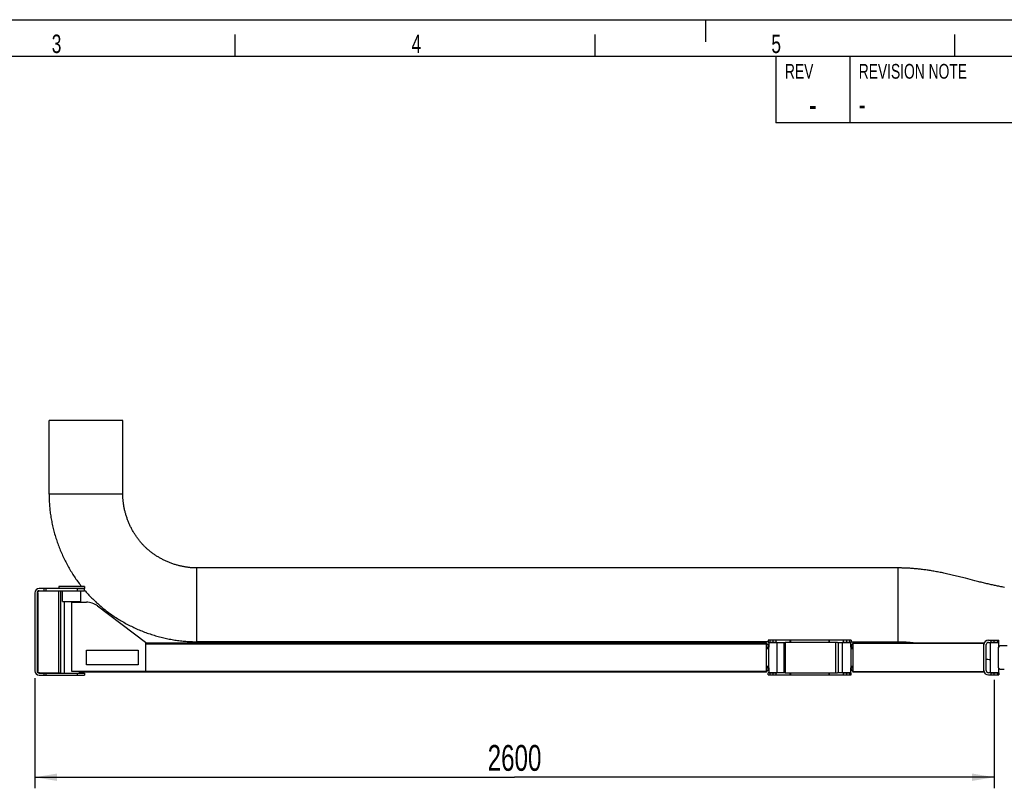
# Model space of a CAD drawing. Extents: x 0 to 420, y 0 to 297.
# Tile 14 of 18: x 142 to 275, y 193 to 297. Entities that reach past the tile are written whole.
import ezdxf

# ---------------------------------------------------------------- set-up
doc = ezdxf.new("R2010")
doc.units = 0
doc.header["$LTSCALE"] = 23.1
doc.layers.get('0').update_dxf_attribs({"linetype": 'CONTINUOUS'})
for name, color, linetype in [('100-6300-03_DXF_CONTINUOUS', 7, 'CONTINUOUS'), ('100-6301-01_DXF_CONTINUOUS', 7, 'CONTINUOUS'), ('100-6301-02_DXF_CONTINUOUS', 7, 'CONTINUOUS'), ('100-6301-03_DXF_CONTINUOUS', 7, 'CONTINUOUS'), ('100-6305-1_2DXF_CONTINUOUS', 7, 'CONTINUOUS'), ('100-6305-2_5DXF_CONTINUOUS', 7, 'CONTINUOUS'), ('100-6308-01_DXF_CONTINUOUS', 7, 'CONTINUOUS'), ('100-6308-02_DXF_CONTINUOUS', 7, 'CONTINUOUS'), ('100-6309-1_1DXF_CONTINUOUS', 7, 'CONTINUOUS'), ('100-6309-3_1DXF_CONTINUOUS', 7, 'CONTINUOUS'), ('100-6348-01_DXF_CONTINUOUS', 7, 'CONTINUOUS'), ('135119_26_DXF_CONTINUOUS_L', 7, 'CONTINUOUS'), ('G_PR_TUBE_WADXF_CONTINUOUS', 7, 'CONTINUOUS'), ('G_Z_PLATE_1_DXF_CONTINUOUS', 7, 'CONTINUOUS'), ('PR5000-200_DXF_DIMENSION', 7, 'CONTINUOUS'), ('PR5000-200_DXF_FORMAT', 7, 'CONTINUOUS')]:
    doc.layers.add(name, color=color, linetype=linetype)
doc.styles.get("Standard").update_dxf_attribs({"font": 'txt', "width": 0.7})
doc.styles.add('TEXTSTYLE_2', font='txt', dxfattribs={"width": 0.7})
doc.dimstyles.new('DIMSTYLE_1', dxfattribs={"dimtxt": 3.5, "dimasz": 3, "dimexe": 1.5, "dimexo": 1, "dimgap": 0.875, "dimtad": 1, "dimdec": 3, "dimlfac": 20, "dimtxsty": 'STANDARD', "dimblk": '_ARROW_FILLED', "dimblk1": '_ARROW_FILLED', "dimblk2": '_ARROW_FILLED', "dimcen": 0.09, "dimazin": 3, "dimtp": 2, "dimtm": 2, "dimtfac": 1, "dimtdec": 3, "dimtofl": 0, "dimtmove": 0, "dimatfit": 3, "dimtolj": 1})

# ---------------------------------------------------------------- blocks, each defined once
blk = doc.blocks.new('_ARROW_FILLED')
at = {"color": 0, "linetype": 'BYBLOCK'}
blk.add_solid([(0, 0), (-1, 0.167), (-1, -0.167)], dxfattribs=at)
blk = doc.blocks.new('*D1')
at = {"layer": 'PR5000-200_DXF_DIMENSION', "color": 2, "linetype": 'CONTINUOUS'}
for p, q in [((144.09, 207.71), (144.09, 192.78)), ((274.09, 207.48), (274.09, 192.78)), ((144.09, 194.28), (209.09, 194.28)), ((274.09, 194.28), (209.09, 194.28))]:
    blk.add_line(p, q, dxfattribs=at)
at = {"layer": 'PR5000-200_DXF_DIMENSION', "color": 2, "linetype": 'CONTINUOUS', "xscale": 3, "yscale": 3, "zscale": 3, "rotation": 180}
blk.add_blockref('_ARROW_FILLED', (144.09, 194.28), dxfattribs=at)
at = {"layer": 'PR5000-200_DXF_DIMENSION', "color": 2, "linetype": 'CONTINUOUS', "xscale": 3, "yscale": 3, "zscale": 3}
blk.add_blockref('_ARROW_FILLED', (274.09, 194.28), dxfattribs=at)
at = {"layer": 'PR5000-200_DXF_DIMENSION', "color": 2, "linetype": 'CONTINUOUS', "insert": (209.09, 198.65), "char_height": 3.5, "width": 16.5, "attachment_point": 2}
blk.add_mtext('2600', dxfattribs=at)

msp = doc.modelspace()

# ---------------------------------------------------------------- linework, layer by layer
at = {"layer": '100-6300-03_DXF_CONTINUOUS', "color": 7, "linetype": 'CONTINUOUS'}
for p, q in [((272.692565, 208.744548), (272.692565, 212.269548)), ((272.992565, 208.744548), (272.992565, 212.269548)), ((273.292565, 212.869548), (274.717564, 212.869548)), ((273.292565, 212.569548), (274.717564, 212.569548)), ((274.717565, 212.569548), (274.717565, 212.869548)), ((274.717564, 208.444548), (273.292565, 208.444548)), ((273.292565, 208.144548), (274.717564, 208.144548)), ((274.717565, 208.444548), (274.717565, 208.144548))]:
    msp.add_line(p, q, dxfattribs=at)
at = {"layer": '100-6300-03_DXF_CONTINUOUS', "color": 9, "linetype": 'CONTINUOUS'}
for p, q in [((273.652338, 212.569548), (273.652338, 212.869548)), ((274.042686, 212.869548), (274.042686, 212.569548)), ((274.5805, 212.569548), (274.5805, 212.869548)), ((273.652338, 208.144548), (273.652338, 208.444548)), ((274.042686, 208.444548), (274.042686, 208.144548)), ((274.5805, 208.144548), (274.5805, 208.444548))]:
    msp.add_line(p, q, dxfattribs=at)
at = {"layer": '100-6300-03_DXF_CONTINUOUS', "color": 7, "linetype": 'CONTINUOUS'}
for centre, radius, start, end in [((273.292565, 212.269548), 0.6, 90, 180), ((273.292565, 212.269548), 0.3, 90, 180), ((273.292565, 208.744548), 0.6, 180, 270), ((273.292565, 208.744548), 0.3, 180, 270)]:
    msp.add_arc(centre, radius, start, end, dxfattribs=at)
at = {"layer": '100-6301-01_DXF_CONTINUOUS', "color": 7, "linetype": 'CONTINUOUS'}
for p, q in [((149.092565, 208.607048), (149.092565, 218.007048)), ((149.092565, 218.007048), (151.092565, 218.007048)), ((152.597476, 217.503355), (159.092565, 212.607048)), ((159.092565, 212.607048), (159.092565, 208.607048)), ((151.092565, 209.507048), (151.092565, 211.507048)), ((151.092565, 211.507048), (158.092565, 211.507048)), ((158.092565, 211.507048), (158.092565, 209.507048)), ((158.092565, 209.507048), (151.092565, 209.507048)), ((159.092565, 208.607048), (149.092565, 208.607048))]:
    msp.add_line(p, q, dxfattribs=at)
msp.add_arc((151.092565, 215.507048), 2.5, 52.98927361, 90, dxfattribs=at)
at = {"layer": '100-6301-02_DXF_CONTINUOUS', "color": 9, "linetype": 'CONTINUOUS'}
for p, q in [((243.358498, 212.320272), (243.242565, 212.178063)), ((254.942565, 212.166622), (254.826632, 212.308831)), ((243.542565, 211.798155), (243.242565, 211.798155)), ((254.642565, 211.786714), (254.942565, 211.786714)), ((243.542565, 209.238824), (243.242565, 209.238824)), ((243.242565, 208.858916), (243.358498, 208.716707)), ((254.642565, 209.227383), (254.942565, 209.227383)), ((254.826632, 208.705265), (254.942565, 208.847474))]:
    msp.add_line(p, q, dxfattribs=at)
at = {"layer": '100-6301-02_DXF_CONTINUOUS', "color": 7, "linetype": 'CONTINUOUS'}
for p, q in [((243.542565, 211.932733), (243.242565, 211.932733)), ((243.542565, 211.682436), (243.242565, 211.682436)), ((243.542565, 209.104245), (243.542565, 211.932733)), ((254.642565, 211.921292), (254.642565, 209.092804)), ((254.942565, 211.921292), (254.642565, 211.921292)), ((254.942565, 211.670994), (254.642565, 211.670994)), ((243.242565, 209.354543), (243.542565, 209.354543)), ((243.242565, 209.104245), (243.542565, 209.104245)), ((254.642565, 209.343102), (254.942565, 209.343102)), ((254.642565, 209.092804), (254.942565, 209.092804))]:
    msp.add_line(p, q, dxfattribs=at)
for centre, start, end in [((243.042565, 211.932733), 0, 66.40961087), ((255.142565, 211.921292), 113.59038913, 180), ((243.042565, 209.104245), 293.59038913, 360), ((255.142565, 209.092804), 180, 246.40961087)]:
    msp.add_arc(centre, 0.5, start, end, dxfattribs=at)
at = {"layer": '100-6301-03_DXF_CONTINUOUS', "color": 7, "linetype": 'CONTINUOUS'}
for p, q in [((159.092565, 212.507048), (243.242565, 212.507048)), ((243.242565, 208.507048), (243.242565, 212.507048)), ((150.092565, 208.607048), (150.092565, 208.507048)), ((243.242565, 208.507048), (150.092565, 208.507048))]:
    msp.add_line(p, q, dxfattribs=at)
at = {"layer": '100-6301-03_DXF_CONTINUOUS', "color": 9, "linetype": 'CONTINUOUS'}
for p, q in [((243.242565, 212.332048), (159.092565, 212.332048)), ((159.092565, 208.682048), (243.242565, 208.682048))]:
    msp.add_line(p, q, dxfattribs=at)
at = {"layer": '100-6305-1_2DXF_CONTINUOUS', "color": 7, "linetype": 'CONTINUOUS'}
for p, q in [((274.642565, 211.882048), (274.892565, 212.132048)), ((274.892565, 212.132048), (275.829374, 212.132048)), ((274.642565, 209.132048), (274.642565, 211.882048)), ((274.892565, 208.882048), (274.642565, 209.132048)), ((275.446321, 208.882048), (274.892565, 208.882048))]:
    msp.add_line(p, q, dxfattribs=at)
at = {"layer": '100-6305-2_5DXF_CONTINUOUS', "color": 7, "linetype": 'CONTINUOUS'}
for p, q in [((243.567565, 212.557048), (243.542565, 212.532048)), ((243.542565, 212.532048), (243.542565, 211.932733)), ((244.642565, 212.532048), (243.542565, 212.532048)), ((244.617565, 212.557048), (243.567565, 212.557048)), ((244.617565, 212.557048), (244.642565, 212.532048)), ((244.642565, 212.532048), (244.642565, 208.482048)), ((253.542565, 212.532048), (253.567565, 212.557048)), ((253.542565, 208.482048), (253.542565, 212.532048)), ((254.642565, 212.532048), (253.542565, 212.532048)), ((254.617565, 212.557048), (253.567565, 212.557048)), ((254.642565, 212.532048), (254.617565, 212.557048)), ((254.642565, 211.921292), (254.642565, 212.532048)), ((273.542565, 212.532048), (273.567565, 212.557048)), ((274.642565, 212.532048), (273.542565, 212.532048)), ((273.542565, 212.532048), (273.542565, 208.482048)), ((274.617565, 212.557048), (273.567565, 212.557048)), ((274.642565, 212.532048), (274.617565, 212.557048)), ((274.642565, 212.532048), (274.642565, 211.882048)), ((243.542565, 209.104245), (243.542565, 208.482048)), ((243.567565, 208.457048), (243.542565, 208.482048)), ((243.542565, 208.482048), (244.642565, 208.482048)), ((243.567565, 208.457048), (244.617565, 208.457048)), ((244.617565, 208.457048), (244.642565, 208.482048)), ((253.542565, 208.482048), (253.567565, 208.457048)), ((253.542565, 208.482048), (254.642565, 208.482048)), ((253.567565, 208.457048), (254.617565, 208.457048)), ((254.642565, 208.482048), (254.617565, 208.457048)), ((254.642565, 208.482048), (254.642565, 209.092804)), ((273.542565, 208.482048), (274.642565, 208.482048)), ((273.542565, 208.482048), (273.567565, 208.457048)), ((273.567565, 208.457048), (274.617565, 208.457048)), ((274.642565, 208.482048), (274.617565, 208.457048)), ((274.642565, 209.132048), (274.642565, 208.482048))]:
    msp.add_line(p, q, dxfattribs=at)
at = {"layer": '100-6308-01_DXF_CONTINUOUS', "color": 7, "linetype": 'CONTINUOUS'}
for p, q in [((147.342565, 220.157048), (147.342565, 219.857048)), ((150.842565, 220.157048), (147.342565, 220.157048)), ((150.842565, 220.157048), (150.842565, 219.857048)), ((144.092565, 219.257048), (144.092565, 208.707048)), ((144.392565, 219.257048), (144.392565, 208.707048)), ((150.842565, 219.857048), (144.692565, 219.857048)), ((144.692565, 219.557048), (150.842565, 219.557048)), ((147.835065, 218.107048), (147.835065, 219.557048)), ((149.873313, 219.857048), (150.842565, 219.857048)), ((150.350065, 218.107048), (150.350065, 219.557048)), ((150.842565, 219.557048), (150.842565, 219.857048)), ((147.835065, 218.107048), (150.350065, 218.107048)), ((144.692565, 208.407048), (150.842565, 208.407048)), ((144.692565, 208.107048), (150.842565, 208.107048)), ((150.842565, 208.407048), (150.842565, 208.107048))]:
    msp.add_line(p, q, dxfattribs=at)
at = {"layer": '100-6308-01_DXF_CONTINUOUS', "color": 9, "linetype": 'CONTINUOUS'}
for p, q in [((145.374847, 219.557048), (145.374847, 219.857048)), ((145.597918, 219.857048), (145.597918, 219.557048)), ((149.873313, 219.557048), (149.873313, 219.857048)), ((145.374847, 208.107048), (145.374847, 208.407048)), ((145.597918, 208.407048), (145.597918, 208.107048)), ((149.873313, 208.107048), (149.873313, 208.407048))]:
    msp.add_line(p, q, dxfattribs=at)
at = {"layer": '100-6308-01_DXF_CONTINUOUS', "color": 7, "linetype": 'CONTINUOUS'}
for centre, radius, start, end in [((144.692565, 219.257048), 0.6, 90, 180), ((144.692565, 219.257048), 0.3, 90, 180), ((144.692565, 208.707048), 0.6, 180, 270), ((144.692565, 208.707048), 0.3, 180, 270)]:
    msp.add_arc(centre, radius, start, end, dxfattribs=at)
at = {"layer": '100-6308-02_DXF_CONTINUOUS', "color": 9, "linetype": 'CONTINUOUS'}
for p, q in [((144.481805, 219.244548), (144.392565, 219.244548)), ((147.343558, 208.419548), (147.343558, 219.544548)), ((144.392565, 208.719548), (144.481805, 208.719548))]:
    msp.add_line(p, q, dxfattribs=at)
at = {"layer": '100-6308-02_DXF_CONTINUOUS', "color": 7, "linetype": 'CONTINUOUS'}
for p, q in [((144.481805, 219.244548), (144.481805, 208.719548)), ((144.661045, 219.544548), (147.565078, 219.544548)), ((147.565079, 219.544548), (147.565079, 208.419548)), ((144.661045, 208.419548), (147.565078, 208.419548))]:
    msp.add_line(p, q, dxfattribs=at)
for points, knots in [([(144.661045, 219.544548), (144.627138, 219.544548), (144.55747, 219.529387), (144.470225, 219.465751), (144.410776, 219.371753), (144.394713, 219.297843), (144.39294, 219.260378)], [0, 0, 0, 0, 0.2374546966, 0.482254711, 0.7373359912, 1, 1, 1, 1]), ([(144.481805, 219.244548), (144.481805, 219.283418), (144.495297, 219.360798), (144.553878, 219.460283), (144.643002, 219.528258), (144.715202, 219.544548), (144.750285, 219.544548)], [0, 0, 0, 0, 0.2626574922, 0.5180870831, 0.7629293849, 1, 1, 1, 1]), ([(144.39294, 208.703719), (144.394713, 208.666253), (144.410776, 208.592343), (144.470225, 208.498345), (144.55747, 208.434709), (144.627138, 208.419548), (144.661045, 208.419548)], [0, 0, 0, 0, 0.2626640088, 0.517745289, 0.7625453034, 1, 1, 1, 1]), ([(144.750285, 208.419548), (144.715202, 208.419548), (144.643002, 208.435839), (144.553878, 208.503814), (144.495297, 208.603299), (144.481805, 208.680678), (144.481805, 208.719548)], [0, 0, 0, 0, 0.2370706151, 0.4819129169, 0.7373425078, 1, 1, 1, 1])]:
    msp.add_open_spline(points, degree=3, knots=knots, dxfattribs=at)
at = {"layer": '100-6309-1_1DXF_CONTINUOUS', "color": 7, "linetype": 'CONTINUOUS'}
for p, q in [((243.467857, 208.144548), (243.467857, 208.444548)), ((245.742565, 208.444548), (243.467857, 208.444548)), ((243.467857, 208.144548), (254.717273, 208.144548)), ((254.717273, 208.444548), (252.829642, 208.444548)), ((254.717273, 208.144548), (254.717273, 208.444548))]:
    msp.add_line(p, q, dxfattribs=at)
at = {"layer": '100-6309-1_1DXF_CONTINUOUS', "color": 9, "linetype": 'CONTINUOUS'}
for p, q in [((243.677096, 208.444548), (243.677096, 208.144548)), ((244.133955, 208.144548), (244.133955, 208.444548)), ((244.504386, 208.444548), (244.504386, 208.144548)), ((246.448681, 208.144548), (246.448681, 208.444548)), ((246.486503, 208.444548), (246.486503, 208.144548)), ((251.698627, 208.144548), (251.698627, 208.444548)), ((251.736449, 208.444548), (251.736449, 208.144548)), ((253.680744, 208.144548), (253.680744, 208.444548)), ((254.051175, 208.444548), (254.051175, 208.144548)), ((254.508034, 208.144548), (254.508034, 208.444548))]:
    msp.add_line(p, q, dxfattribs=at)
at = {"layer": '100-6309-3_1DXF_CONTINUOUS', "color": 7, "linetype": 'CONTINUOUS'}
for p, q in [((243.467857, 212.869548), (243.467857, 212.569548)), ((254.717273, 212.869548), (243.467857, 212.869548)), ((243.467857, 212.569548), (245.742565, 212.569548)), ((252.829642, 212.569548), (254.717273, 212.569548)), ((254.717273, 212.869548), (254.717273, 212.569548))]:
    msp.add_line(p, q, dxfattribs=at)
at = {"layer": '100-6309-3_1DXF_CONTINUOUS', "color": 9, "linetype": 'CONTINUOUS'}
for p, q in [((243.677096, 212.869548), (243.677096, 212.569548)), ((244.133955, 212.569548), (244.133955, 212.869548)), ((244.504386, 212.869548), (244.504386, 212.569548)), ((246.448681, 212.569548), (246.448681, 212.869548)), ((246.486503, 212.869548), (246.486503, 212.569548)), ((251.698627, 212.569548), (251.698627, 212.869548)), ((251.736449, 212.869548), (251.736449, 212.569548)), ((253.680744, 212.569548), (253.680744, 212.869548)), ((254.051175, 212.869548), (254.051175, 212.569548)), ((254.508034, 212.569548), (254.508034, 212.869548))]:
    msp.add_line(p, q, dxfattribs=at)
at = {"layer": '100-6348-01_DXF_CONTINUOUS', "color": 7, "linetype": 'CONTINUOUS'}
for p, q in [((254.942565, 212.507048), (254.942565, 208.507048)), ((254.942565, 212.507048), (272.692565, 212.507048)), ((272.692565, 212.269548), (272.692565, 212.507048)), ((272.692565, 208.507048), (254.942565, 208.507048)), ((272.692565, 208.507048), (272.692565, 208.744548))]:
    msp.add_line(p, q, dxfattribs=at)
at = {"layer": '100-6348-01_DXF_CONTINUOUS', "color": 9, "linetype": 'CONTINUOUS'}
for p, q in [((272.692565, 212.407048), (254.942565, 212.407048)), ((254.942565, 208.607048), (272.692565, 208.607048))]:
    msp.add_line(p, q, dxfattribs=at)
at = {"layer": '135119_26_DXF_CONTINUOUS_L', "color": 7, "linetype": 'CONTINUOUS'}
for p, q in [((146.020197, 232.657047), (146.020197, 242.657047)), ((156.020197, 242.657047), (146.020197, 242.657047)), ((156.020197, 232.657047), (156.020197, 242.657047)), ((261.020197, 222.657047), (166.020197, 222.657047)), ((271.122959, 221.010143), (270.177123, 221.252669)), ((271.474341, 220.920431), (271.122959, 221.010143)), ((243.467857, 212.657047), (166.020197, 212.657047)), ((272.992565, 210.312003), (273.213831, 210.267926))]:
    msp.add_line(p, q, dxfattribs=at)
at = {"layer": '135119_26_DXF_CONTINUOUS_L', "color": 9, "linetype": 'CONTINUOUS'}
for p, q in [((156.020197, 232.657047), (146.020197, 232.657047)), ((166.020197, 222.657047), (166.020197, 212.657047)), ((261.020197, 222.657047), (261.020197, 212.657047))]:
    msp.add_line(p, q, dxfattribs=at)
at = {"layer": '135119_26_DXF_CONTINUOUS_L', "color": 7, "linetype": 'CONTINUOUS'}
for points in [[(146.020199, 232.657047), (146.021014, 232.481782), (146.023598, 232.298943), (146.027958, 232.115743), (146.034099, 231.932202), (146.042029, 231.748323), (146.051753, 231.564088), (146.06328, 231.37951), (146.076614, 231.194601), (146.091766, 231.009342), (146.108743, 230.823742), (146.12755, 230.637817), (146.148197, 230.451567), (146.170694, 230.264984), (146.195045, 230.078101), (146.221251, 229.890984), (146.249317, 229.703639), (146.279247, 229.516086), (146.311037, 229.328406), (146.344688, 229.140613), (146.380204, 228.95272), (146.417574, 228.764809), (146.4568, 228.576892), (146.497883, 228.388985), (146.540809, 228.201172), (146.585583, 228.013462), (146.63221, 227.825874), (146.680673, 227.638498), (146.730974, 227.451349), (146.783114, 227.26444), (146.837073, 227.077865), (146.89285, 226.891636), (146.950444, 226.705769), (147.009831, 226.520353), (147.071005, 226.335406), (147.133966, 226.150937), (147.198686, 225.967029), (147.265157, 225.783699), (147.333378, 225.600954), (147.403324, 225.418857), (147.474988, 225.237423), (147.548364, 225.05666), (147.623426, 224.87663), (147.700166, 224.697345), (147.778577, 224.518817), (147.858634, 224.341106), (147.940332, 224.164224), (148.023665, 223.988186), (148.108599, 223.813059), (148.195129, 223.638851), (148.283247, 223.465579), (148.372911, 223.293317), (148.464113, 223.122077), (148.556843, 222.951868), (148.651058, 222.782765), (148.746746, 222.61478), (148.843899, 222.447921), (148.94247, 222.282261), (149.042444, 222.117816), (149.143814, 221.954587), (149.246545, 221.792622), (149.350619, 221.631935), (149.456028, 221.472527), (149.562752, 221.314421), (149.670775, 221.157624), (149.780086, 221.002147), (149.890662, 220.848014), (150.002489, 220.695234), (150.115553, 220.543818), (150.22983, 220.393791), (150.345319, 220.245143), (150.415125, 220.157048)], [(166.020197, 222.657044), (165.927678, 222.657537), (165.826537, 222.659191), (165.724509, 222.662028), (165.621592, 222.666064), (165.517827, 222.671314), (165.4133, 222.677792), (165.308036, 222.68551), (165.202055, 222.694483), (165.095433, 222.70472), (164.988194, 222.716235), (164.880364, 222.729039), (164.77202, 222.743137), (164.663192, 222.758542), (164.553904, 222.775263), (164.444233, 222.793303), (164.334209, 222.812671), (164.223858, 222.833377), (164.113249, 222.855417), (164.002414, 222.87879), (163.891382, 222.903496), (163.780219, 222.929526), (163.668955, 222.956878), (163.557623, 222.985551), (163.446291, 223.015531), (163.334991, 223.046814), (163.223754, 223.079399), (163.112646, 223.11327), (163.001698, 223.148423), (162.890943, 223.184854), (162.780445, 223.222545), (162.670234, 223.261491), (162.560343, 223.301687), (162.450849, 223.343108), (162.341781, 223.385747), (162.233171, 223.429595), (162.125092, 223.474619), (162.017573, 223.520804), (161.910639, 223.568136), (161.804362, 223.616579), (161.698774, 223.666116), (161.593895, 223.716733), (161.489776, 223.7684), (161.386446, 223.821099), (161.283925, 223.874814), (161.18225, 223.929517), (161.081445, 223.985191), (160.98153, 224.041816), (160.882547, 224.099363), (160.78451, 224.157816), (160.687447, 224.217154), (160.591409, 224.277337), (160.496407, 224.338352), (160.402462, 224.400175), (160.309644, 224.462748), (160.21796, 224.526053), (160.127424, 224.590068), (160.038105, 224.65473), (159.950035, 224.720001), (159.863197, 224.785876), (159.777592, 224.852342), (159.693264, 224.919346), (159.61019, 224.986889), (159.528269, 225.055037), (159.447517, 225.123763), (159.367961, 225.193034), (159.289508, 225.262922), (159.212132, 225.333451), (159.135806, 225.404645), (159.060418, 225.476611), (158.985889, 225.549428), (158.912235, 225.623086), (158.839467, 225.697573), (158.767562, 225.77291), (158.696397, 225.849215), (158.625828, 225.926641), (158.555852, 226.005194), (158.486494, 226.084852), (158.417688, 226.165703), (158.34947, 226.247721), (158.281868, 226.330887), (158.214804, 226.415313), (158.148267, 226.501035), (158.08231, 226.588005), (158.016958, 226.676214), (157.952216, 226.765674), (157.888121, 226.856359), (157.824743, 226.948192), (157.762102, 227.041159), (157.700218, 227.135249), (157.639153, 227.230381), (157.578935, 227.326524), (157.519574, 227.423672), (157.461106, 227.521779), (157.403555, 227.620819), (157.346935, 227.720779), (157.291269, 227.821632), (157.236575, 227.923357), (157.182872, 228.025932), (157.130179, 228.12933), (157.078509, 228.233535), (157.027884, 228.338516), (156.978336, 228.444221), (156.929875, 228.550637), (156.882526, 228.657728), (156.836333, 228.7654), (156.791309, 228.873628), (156.747466, 228.98238), (156.704839, 229.091556), (156.663439, 229.20112), (156.623271, 229.311046), (156.584364, 229.421242), (156.546729, 229.531664), (156.510367, 229.642292), (156.475288, 229.753076), (156.441499, 229.863983), (156.409004, 229.974983), (156.377812, 230.086032), (156.347926, 230.197099), (156.319351, 230.308154), (156.292096, 230.419146), (156.266163, 230.530049), (156.241557, 230.640828), (156.218284, 230.751422), (156.19634, 230.861804), (156.175716, 230.971944), (156.156415, 231.081769), (156.138428, 231.191255), (156.121748, 231.300372), (156.106372, 231.409041), (156.092293, 231.517238), (156.079499, 231.624935), (156.067986, 231.732054), (156.057745, 231.838571), (156.048762, 231.944462), (156.04103, 232.049649), (156.034537, 232.154116), (156.029269, 232.257834), (156.025216, 232.36072), (156.022363, 232.462734), (156.020695, 232.563875), (156.020194, 232.657047)], [(270.177123, 221.252669), (269.977723, 221.303523), (269.777483, 221.35435), (269.576534, 221.405052), (269.374679, 221.455613), (269.173763, 221.505509), (268.974041, 221.554626), (268.775218, 221.602987), (268.578358, 221.650292), (268.383533, 221.696491), (268.190666, 221.741573), (268.000648, 221.785309), (267.813869, 221.827602), (267.630005, 221.868521), (267.448889, 221.908102), (267.270752, 221.946298), (267.095445, 221.983145), (266.922216, 222.018805), (266.751071, 222.053281), (266.582074, 222.086562), (266.414537, 222.118787), (266.248276, 222.14999), (266.083524, 222.180128), (265.920214, 222.209215), (265.758262, 222.237271), (265.597808, 222.264276), (265.439117, 222.290195), (265.282228, 222.315036), (265.127176, 222.338807), (264.974232, 222.361485), (264.823537, 222.383072), (264.675033, 222.403599), (264.528686, 222.423095), (264.384752, 222.441553), (264.243056, 222.459023), (264.102906, 222.47561), (263.964294, 222.491332), (263.827282, 222.506201), (263.691259, 222.520296), (263.55609, 222.53364), (263.421951, 222.546225), (263.288691, 222.558075), (263.156306, 222.569199), (263.024833, 222.579604), (262.894176, 222.589306), (262.76437, 222.598313), (262.635415, 222.606633), (262.507162, 222.614287), (262.379628, 222.62128), (262.252823, 222.62762), (262.126575, 222.633324), (262.000895, 222.638396), (261.875793, 222.642844), (261.751102, 222.646678), (261.626831, 222.649903), (261.502994, 222.652523), (261.379425, 222.654545), (261.256073, 222.655972), (261.133001, 222.656805), (261.020197, 222.657048)], [(275.450993, 220.02018), (275.293665, 220.050553), (275.138723, 220.080923), (274.986378, 220.111224), (274.836422, 220.141471), (274.688482, 220.171718), (274.542931, 220.201868), (274.399395, 220.231977), (274.256394, 220.262344), (274.113965, 220.292953), (273.97208, 220.323804), (273.829186, 220.355233), (273.685152, 220.387274), (273.540134, 220.419897), (273.393024, 220.453362), (273.243382, 220.487783), (273.091693, 220.523063), (272.938235, 220.559148), (272.782949, 220.596063), (272.625855, 220.633815), (272.467036, 220.672378), (272.3065, 220.711732), (272.144047, 220.751903), (271.979646, 220.792875), (271.813558, 220.834557), (271.645435, 220.877007), (271.474341, 220.920431)], [(150.842565, 219.637184), (150.939622, 219.523909), (151.061493, 219.384409), (151.184328, 219.246502), (151.308207, 219.110085), (151.433037, 218.975248), (151.55883, 218.841959), (151.685841, 218.709946), (151.814018, 218.579268), (151.943308, 218.449987), (152.073983, 218.32183), (152.206017, 218.194818), (152.339361, 218.068994), (152.474271, 217.944119), (152.610774, 217.82018), (152.748778, 217.697274), (152.88838, 217.575329), (153.029657, 217.454297), (153.172535, 217.334255), (153.316909, 217.215305), (153.462769, 217.097463), (153.610125, 216.980729), (153.758892, 216.865178), (153.90904, 216.75084), (154.060584, 216.637712), (154.213492, 216.525825), (154.367753, 216.415192), (154.523361, 216.305826), (154.680288, 216.197752), (154.838524, 216.090984), (154.998058, 215.985534), (155.158861, 215.881428), (155.320927, 215.778674), (155.484241, 215.67729), (155.64876, 215.577308), (155.814481, 215.478737), (155.98139, 215.381593), (156.149423, 215.285916), (156.318571, 215.191718), (156.488823, 215.099007), (156.660113, 215.007825), (156.83243, 214.918179), (157.005763, 214.830078), (157.180042, 214.743559), (157.355257, 214.658629), (157.531396, 214.575298), (157.708388, 214.493599), (157.886222, 214.41354), (158.064885, 214.335127), (158.244303, 214.258393), (158.424462, 214.183343), (158.605351, 214.10998), (158.786892, 214.038335), (158.969074, 213.968411), (159.151883, 213.900216), (159.335245, 213.833778), (159.519147, 213.769102), (159.703575, 213.706192), (159.888451, 213.645077), (160.073761, 213.585757), (160.259491, 213.528237), (160.445559, 213.472539), (160.631951, 213.418663), (160.818654, 213.366612), (161.005583, 213.316403), (161.192725, 213.268036), (161.380067, 213.221508), (161.567525, 213.176835), (161.755082, 213.134014), (161.942728, 213.09304), (162.130392, 213.053921), (162.318058, 213.016653), (162.505714, 212.981229), (162.693294, 212.947656), (162.880784, 212.915931), (163.06817, 212.886053), (163.255384, 212.858026), (163.442412, 212.831847), (163.62924, 212.807513), (163.815812, 212.785024), (164.002103, 212.764376), (164.18811, 212.745563), (164.373799, 212.728581), (164.559156, 212.713423), (164.74417, 212.700083), (164.928813, 212.688556), (165.113074, 212.678834), (165.296941, 212.67091), (165.480385, 212.664778), (165.663389, 212.660429), (165.845947, 212.657856), (166.020197, 212.65705)], [(254.717273, 212.657047), (261.07718, 212.656939), (261.139408, 212.656587), (261.201866, 212.655989), (261.264496, 212.655141), (261.32736, 212.654041), (261.390637, 212.652683), (261.45433, 212.65106), (261.518443, 212.64917), (261.583147, 212.647002), (261.648449, 212.644549), (261.714354, 212.641806), (261.781028, 212.638757), (261.848479, 212.635394), (261.916705, 212.631708), (261.985868, 212.627683), (262.055978, 212.623306), (262.127035, 212.618568), (262.199182, 212.613449), (262.272432, 212.607935), (262.346786, 212.602015), (262.42237, 212.595667), (262.499202, 212.588874), (262.577277, 212.581623), (262.656689, 212.573893), (262.737515, 212.56566), (262.8197, 212.556915), (262.903141, 212.547656), (262.987889, 212.537864), (263.073915, 212.527529), (263.161, 212.516668), (263.235405, 212.507048)], [(273.213831, 210.267926), (273.406627, 210.230191), (273.542565, 210.204008)]]:
    msp.add_lwpolyline(points, dxfattribs=at)
at = {"layer": 'G_PR_TUBE_WADXF_CONTINUOUS', "color": 7, "linetype": 'CONTINUOUS'}
for p, q in [((148.092565, 218.107048), (148.092565, 208.407048)), ((150.092565, 218.107048), (150.092565, 218.007048)), ((150.092565, 208.507048), (150.092565, 208.407048))]:
    msp.add_line(p, q, dxfattribs=at)
at = {"layer": 'G_Z_PLATE_1_DXF_CONTINUOUS', "color": 7, "linetype": 'CONTINUOUS'}
for p, q in [((245.592565, 212.569548), (245.592565, 208.444548)), ((245.742565, 212.569548), (245.742565, 208.444548)), ((252.829642, 212.569548), (245.742565, 212.569548)), ((252.942565, 212.569548), (252.942565, 208.444548)), ((245.742565, 208.444548), (252.829642, 208.444548))]:
    msp.add_line(p, q, dxfattribs=at)
at = {"layer": 'G_Z_PLATE_1_DXF_CONTINUOUS', "color": 9, "linetype": 'CONTINUOUS'}
msp.add_line((252.642565, 208.444548), (252.642565, 212.569548), dxfattribs=at)
at = {"layer": 'PR5000-200_DXF_FORMAT', "color": 7, "linetype": 'CONTINUOUS'}
for p, q in [((-0.001578, 296.998484), (419.998422, 296.998484)), ((234.998422, 293.998484), (234.998422, 296.998484)), ((171.248422, 291.998484), (171.248422, 294.998484)), ((219.998422, 291.998484), (219.998422, 294.998484)), ((268.748422, 291.998484), (268.748422, 294.998484)), ((414.998422, 291.998484), (24.998422, 291.998484)), ((414.998422, 291.998484), (244.498422, 291.998484)), ((244.498422, 291.998484), (244.498422, 282.998484)), ((254.498422, 291.998484), (254.498422, 282.998484)), ((414.998422, 282.998484), (244.498422, 282.998484))]:
    msp.add_line(p, q, dxfattribs=at)

# ---------------------------------------------------------------- texts
at = {"layer": 'PR5000-200_DXF_FORMAT', "color": 7, "linetype": 'CONTINUOUS', "char_height": 2.5, "attachment_point": 1}
for s, insert, width in [('3', (146.389269, 294.975123), 2.67857143), ('4', (195.139269, 294.975123), 2.94642857), ('5', (243.889269, 294.975123), 2.67857143)]:
    msp.add_mtext(s, dxfattribs=dict(at, insert=insert, width=width))
at = {"layer": 'PR5000-200_DXF_FORMAT', "color": 2, "linetype": 'CONTINUOUS', "style": 'TEXTSTYLE_2'}
for s, insert, char_height, width, attachment_point in [('REV', (245.723422, 290.998484), 2, 4.2, 1), ('REVISION NOTE', (255.723422, 290.998484), 2, 18.2, 1), ('-', (249.498422, 287.248484), 3.5, 2.45, 2), ('-', (255.723422, 286.998484), 3, 2.1, 1)]:
    msp.add_mtext(s, dxfattribs=dict(at, insert=insert, char_height=char_height, width=width, attachment_point=attachment_point))

# ---------------------------------------------------------------- dimensions: what is measured, and where the dimension line sits
at = {"layer": 'PR5000-200_DXF_DIMENSION', "color": 2, "linetype": 'CONTINUOUS'}
dim = msp.add_linear_dim(base=(274.092565, 194.277941), p1=(144.092565, 208.707048), p2=(274.092565, 208.482048), dimstyle='DIMSTYLE_1', dxfattribs=at)
dim.commit()
dim.dimension.update_dxf_attribs({"geometry": '*D1', "text_midpoint": (208.592562, 194.277941), "dimtype": 160})

doc.saveas('drawing.dxf')
